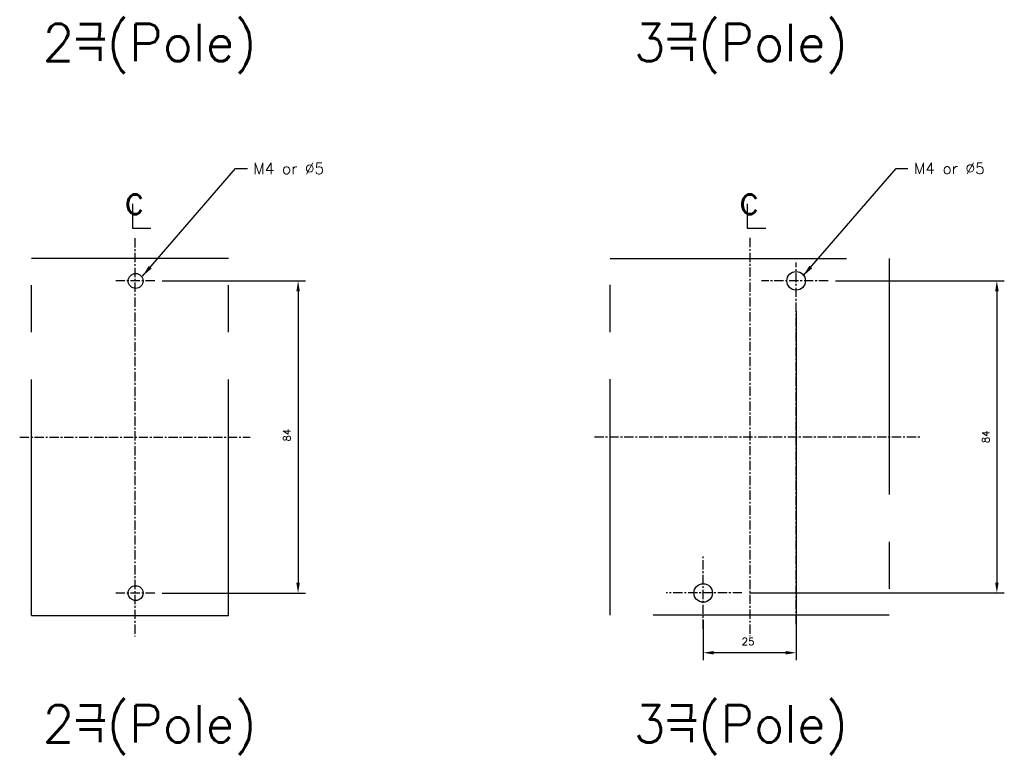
# Model space of a CAD drawing. Extents: x -28 to 1048, y -170 to 585.
# Tile 3 of 22: x 238 to 502, y 106 to 303. Entities that reach past the tile are written whole.
import ezdxf

# ---------------------------------------------------------------- set-up
doc = ezdxf.new("R2010")
doc.units = 0
doc.header["$MEASUREMENT"] = 0
doc.linetypes.add('CENTER', pattern=[2, 1.25, -0.25, 0.25, -0.25])
doc.linetypes.add('PHANTOMX2', pattern=[127, 63.5, -12.7, 12.7, -12.7, 12.7, -12.7])
for name, color, linetype in [('cen', 1, 'CENTER'), ('di', 3, 'CONTINUOUS'), ('DIM', 3, 'CONTINUOUS'), ('dwg', 7, 'CONTINUOUS'), ('NOTE', 4, 'CONTINUOUS'), ('ph', 6, 'PHANTOMX2')]:
    doc.layers.add(name, color=color, linetype=linetype)
doc.styles.add('K25', font='TXT', dxfattribs={"width": 0.9, "height": 2.5, "bigfont": 'TBHAN'})
doc.styles.add('KIM', font='ROMANS.shx', dxfattribs={"height": 5, "bigfont": 'GSG1.shx'})
doc.styles.get("Standard").update_dxf_attribs({"font": 'romans.shx', "height": 2, "bigfont": 'hgs.shx'})
doc.dimstyles.get("Standard").update_dxf_attribs({"dimscale": 0, "dimtxt": 2, "dimasz": 2, "dimexe": 0.5, "dimexo": 0.5, "dimgap": 1, "dimtad": 1, "dimdsep": 46, "dimtxsty": 'Standard', "dimcen": 0, "dimclrd": 3, "dimclre": 3, "dimclrt": 3, "dimadec": 0, "dimazin": 2, "dimtp": 0.1, "dimtm": 0.1, "dimtfac": 1, "dimtmove": 0, "dimatfit": 3, "dimfxl": 0, "dimtolj": 1, "dimarcsym": 0})
doc.dimstyles.new('STANDARD$0', dxfattribs={"dimtxt": 5, "dimasz": 5, "dimexe": 1, "dimexo": 2, "dimgap": 2, "dimtad": 1, "dimdec": 4, "dimzin": 12, "dimdsep": 46, "dimtxsty": 'KIM', "dimcen": -1, "dimdle": 0.1, "dimadec": 0, "dimazin": 0, "dimtfac": 1, "dimtdec": 4, "dimtmove": 0, "dimatfit": 3, "dimfxl": 0, "dimtolj": 1, "dimtzin": 0, "dimarcsym": 0})

# ---------------------------------------------------------------- blocks, each defined once
blk = doc.blocks.new('*D195')
at = {"layer": 'di'}
for p, q in [((275.98, 233.13), (314.53, 233.13)), ((312.53, 230.33), (312.53, 151.93)), ((275.98, 149.13), (314.53, 149.13))]:
    blk.add_line(p, q, dxfattribs=at)
for points in [[(312.07, 230.33), (313, 230.33), (312.53, 233.13)], [(312.07, 151.93), (313, 151.93), (312.53, 149.13)]]:
    blk.add_solid(points, dxfattribs=at)
at = {"layer": 'di', "insert": (309.53, 191.62), "char_height": 2, "attachment_point": 5, "rotation": 90}
blk.add_mtext('\\A1;84', dxfattribs=at)
blk = doc.blocks.new('*D177')
at = {"layer": 'di'}
for p, q in [((446.48, 224.96), (446.48, 131.09)), ((421.48, 141.96), (421.48, 131.09)), ((443.68, 133.09), (424.28, 133.09))]:
    blk.add_line(p, q, dxfattribs=at)
for points in [[(424.28, 133.56), (424.28, 132.62), (421.48, 133.09)], [(443.68, 133.56), (443.68, 132.62), (446.48, 133.09)]]:
    blk.add_solid(points, dxfattribs=at)
at = {"layer": 'di', "insert": (433.55, 136.09), "char_height": 2, "attachment_point": 5}
blk.add_mtext('\\A1;25', dxfattribs=at)
blk = doc.blocks.new('*D179')
at = {"layer": 'di'}
for p, q in [((457.1, 233.17), (502.46, 233.17)), ((500.46, 230.37), (500.46, 151.97)), ((433.91, 149.17), (502.46, 149.17))]:
    blk.add_line(p, q, dxfattribs=at)
for points in [[(499.99, 230.37), (500.93, 230.37), (500.46, 233.17)], [(499.99, 151.97), (500.93, 151.97), (500.46, 149.17)]]:
    blk.add_solid(points, dxfattribs=at)
at = {"layer": 'di', "insert": (497.46, 191.17), "char_height": 2, "attachment_point": 5, "rotation": 90}
blk.add_mtext('\\A1;84', dxfattribs=at)

msp = doc.modelspace()

# ---------------------------------------------------------------- linework, layer by layer
at = {"layer": 'cen', "ltscale": 2}
for p, q in [((268.641, 244.671), (268.641, 137.503)), ((433.985, 244.714), (433.985, 137.546)), ((446.485, 140.814), (446.485, 238.08)), ((273.983, 233.13), (263.342, 233.13)), ((455.099, 233.174), (437.14, 233.174)), ((237.662, 191.13), (299.62, 191.13)), ((392.241, 191.174), (479.78, 191.174)), ((421.485, 139.518), (421.485, 159.024)), ((273.983, 149.13), (263.342, 149.13)), ((431.909, 149.174), (411.522, 149.174))]:
    msp.add_line(p, q, dxfattribs=at)
at = {"layer": 'dwg', "color": 7}
for centre in [(446.485, 233.174), (421.485, 149.174)]:
    msp.add_circle(centre, 2.5, dxfattribs=at)
at = {"layer": 'dwg'}
for centre in [(268.834, 233.13), (268.834, 149.13)]:
    msp.add_circle(centre, 2, dxfattribs=at)
at = {"layer": 'NOTE'}
for p, q in [((268.002, 253.886), (268.002, 247.367)), ((433.345, 253.886), (433.345, 247.367)), ((268.002, 247.367), (272.958, 247.367)), ((433.345, 247.367), (438.302, 247.367))]:
    msp.add_line(p, q, dxfattribs=at)
at = {"layer": 'ph'}
for p, q in [((293.834, 239.13), (240.834, 239.13)), ((240.834, 143.13), (240.834, 239.13)), ((293.834, 143.13), (293.834, 239.13)), ((396.485, 143.174), (396.485, 239.174)), ((396.485, 239.174), (471.485, 239.174)), ((471.485, 239.174), (471.485, 143.174)), ((240.834, 143.13), (293.834, 143.13)), ((471.485, 143.174), (396.485, 143.174))]:
    msp.add_line(p, q, dxfattribs=at)

# ---------------------------------------------------------------- texts
at = {"layer": 'di', "char_height": 10, "width": 116.39597, "attachment_point": 1}
for s, insert in [('{\\Fromans,hgs|c129;2극(Pole)}', (243.8, 302.271)), ('{\\Fromans,hgs|c129;3극(Pole)}', (402.826, 302.271)), ('{\\Fromans,hgs|c129;2극(Pole)}', (243.8, 118.969)), ('{\\Fromans,hgs|c129;3극(Pole)}', (402.826, 118.969))]:
    msp.add_mtext(s, dxfattribs=dict(at, insert=insert))
at = {"layer": 'DIM', "char_height": 3, "attachment_point": 1}
for insert in [(300.498, 264.874), (478.149, 264.917)]:
    msp.add_mtext('M4 or %%C5', dxfattribs=dict(at, insert=insert))
at = {"layer": 'NOTE', "style": 'K25', "width": 0.9}
for p in [(265.786, 251.117), (431.129, 251.117)]:
    msp.add_text('c', height=7.925, dxfattribs=at).set_placement(p)

# ---------------------------------------------------------------- dimensions: what is measured, and where the dimension line sits
at = {"layer": 'di'}
dim = msp.add_linear_dim(base=(312.535, 149.13), p1=(273.983, 233.13), p2=(273.983, 149.13), angle=90, dimstyle='STANDARD$0', override={"dimtxt": 3, "dimasz": 2.8, "dimexe": 2, "dimdec": 2, "dimzin": 8, "dimtxsty": 'Standard', "dimcen": 0, "dimclrd": 256, "dimclre": 256, "dimclrt": 256, "dimadec": 2, "dimazin": 2, "dimtfac": 0.6, "dimtdec": 2, "dimtzin": 8, "dimlwd": 65535, "dimlwe": 65535, "dimarcsym": 1}, dxfattribs=at)
dim.commit()
dim.dimension.update_dxf_attribs({"geometry": '*D195', "text_midpoint": (312.535, 191.623), "dimtype": 160})
dim = msp.add_linear_dim(base=(500.458, 149.174), p1=(455.099, 233.174), p2=(431.909, 149.174), angle=90, dimstyle='STANDARD$0', override={"dimtxt": 3, "dimasz": 2.8, "dimexe": 2, "dimdec": 2, "dimzin": 8, "dimtxsty": 'Standard', "dimcen": 0, "dimclrd": 256, "dimclre": 256, "dimclrt": 256, "dimadec": 2, "dimazin": 2, "dimtfac": 0.6, "dimtdec": 2, "dimtzin": 8, "dimlwd": 65535, "dimlwe": 65535, "dimarcsym": 1}, dxfattribs=at)
dim.commit()
dim.dimension.update_dxf_attribs({"geometry": '*D179', "text_midpoint": (497.458, 191.174)})
dim = msp.add_linear_dim(base=(421.485, 133.091), p1=(446.485, 226.956), p2=(421.485, 143.956), dimstyle='STANDARD$0', override={"dimtxt": 3, "dimasz": 2.8, "dimexe": 2, "dimdec": 2, "dimzin": 8, "dimtxsty": 'Standard', "dimcen": 0, "dimclrd": 256, "dimclre": 256, "dimclrt": 256, "dimadec": 2, "dimazin": 2, "dimtfac": 0.6, "dimtdec": 2, "dimtzin": 8, "dimlwd": 65535, "dimlwe": 65535, "dimarcsym": 1}, dxfattribs=at)
dim.commit()
dim.dimension.update_dxf_attribs({"geometry": '*D177', "text_midpoint": (433.553, 133.091), "dimtype": 160})

# ---------------------------------------------------------------- leaders
at = {"layer": 'DIM', "annotation_type": 0, "has_hookline": 1, "hookline_direction": 0, "text_width": 18.429}
for points in [[(270.679, 234.419), (295.698, 263.374), (298.898, 263.374)], [(448.329, 234.462), (473.349, 263.417), (476.549, 263.417)]]:
    msp.add_leader(points, dimstyle='Standard', override={"dimscale": 1.6, "dimtxt": 2, "dimasz": 2, "dimexe": 1, "dimexo": 1, "dimgap": 1, "dimtad": 0, "dimtih": 0, "dimtoh": 0, "dimdec": 1, "dimzin": 8, "dimcen": 0, "dimadec": 2, "dimazin": 2, "dimtm": 0.1, "dimtfac": 0.6, "dimtdec": 1, "dimtofl": 1}, dxfattribs=at)

doc.saveas('drawing.dxf')
